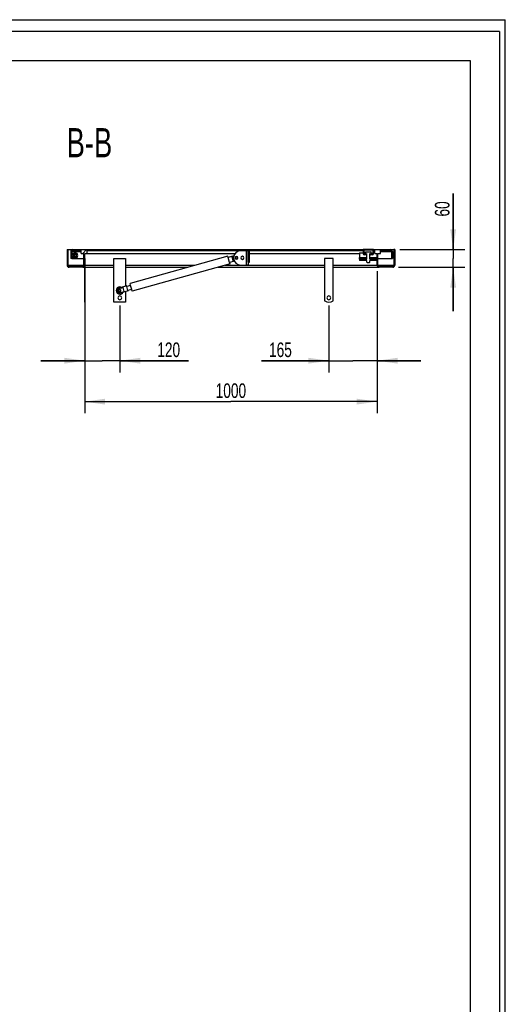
# Model space of a CAD drawing. Header units: millimetres. Extents: x 0 to 4200, y 0 to 5940.
# Tile 9 of 9: x 2540 to 4200, y 2571 to 5940. Entities that reach past the tile are written whole.
import ezdxf

# ---------------------------------------------------------------- set-up
doc = ezdxf.new("R2010")
doc.units = ezdxf.units.MM
doc.header["$LTSCALE"] = 387.2
doc.layers.get('0').update_dxf_attribs({"linetype": 'CONTINUOUS'})
for name, color, linetype in [('050_DIMENSIONING', 7, 'CONTINUOUS'), ('_2D-BEM', 7, 'CONTINUOUS'), ('_ZEICHNUNGSELEM', 7, 'CONTINUOUS')]:
    doc.layers.add(name, color=color, linetype=linetype)
doc.styles.get("Standard").update_dxf_attribs({"font": 'txt', "width": 0.7})
doc.dimstyles.new('DIMSTYLE_1', dxfattribs={"dimtxt": 50, "dimasz": 70, "dimexe": 2, "dimexo": 1, "dimtad": 1, "dimdec": 1, "dimtxsty": 'Standard', "dimblk": '_FILLED', "dimblk1": '_FILLED', "dimblk2": '_FILLED', "dimcen": 0.09, "dimadec": 1, "dimazin": 2, "dimtp": 0.8, "dimtm": 0.8, "dimtfac": 1, "dimtdec": 1, "dimtofl": 0, "dimtmove": 0, "dimatfit": 3, "dimldrblk": '_FILLED', "dimfxl": 1, "dimtolj": 1, "dimarcsym": 0})
doc.dimstyles.new('DIMSTYLE_2', dxfattribs={"dimtxt": 50, "dimasz": 70, "dimexe": 2, "dimexo": 1, "dimtad": 1, "dimdec": 1, "dimtxsty": 'Standard', "dimblk": '_FILLED', "dimblk1": '_FILLED', "dimblk2": '_FILLED', "dimcen": 0.09, "dimadec": 1, "dimazin": 2, "dimtp": 0.3, "dimtm": 0.3, "dimtfac": 1, "dimtdec": 1, "dimtofl": 0, "dimtmove": 0, "dimatfit": 3, "dimldrblk": '_FILLED', "dimfxl": 1, "dimtolj": 1, "dimarcsym": 0})
doc.dimstyles.new('DIMSTYLE_3', dxfattribs={"dimtxt": 50, "dimasz": 70, "dimexe": 2, "dimexo": 1, "dimtad": 1, "dimdec": 1, "dimtxsty": 'Standard', "dimblk": '_FILLED', "dimblk1": '_FILLED', "dimblk2": '_FILLED', "dimcen": 0.09, "dimadec": 1, "dimazin": 2, "dimtp": 0.5, "dimtm": 0.5, "dimtfac": 1, "dimtdec": 1, "dimtofl": 0, "dimtmove": 0, "dimatfit": 3, "dimldrblk": '_FILLED', "dimfxl": 1, "dimtolj": 1, "dimarcsym": 0})

# ---------------------------------------------------------------- blocks, each defined once
blk = doc.blocks.new('_FILLED')
at = {"color": 0, "linetype": 'ByBlock'}
blk.add_solid([(0, 0), (-1, 0.143), (-1, -0.143)], dxfattribs=at)
blk = doc.blocks.new('*D3')
at = {"layer": '_2D-BEM', "color": 2, "linetype": 'Continuous', "transparency": 16777216}
for p, q in [((2761.7, 5079.5), (2761.7, 4593.1)), ((3761.7, 5079.5), (3761.7, 4593.1)), ((2761.7, 4633.1), (3261.7, 4633.1)), ((3761.7, 4633.1), (3261.7, 4633.1))]:
    blk.add_line(p, q, dxfattribs=at)
at = {"layer": '_2D-BEM', "color": 2, "linetype": 'Continuous', "transparency": 16777216, "xscale": 70, "yscale": 70, "zscale": 70, "rotation": 180}
blk.add_blockref('_FILLED', (2761.7, 4633.1), dxfattribs=at)
at = {"layer": '_2D-BEM', "color": 2, "linetype": 'Continuous', "transparency": 16777216, "xscale": 70, "yscale": 70, "zscale": 70}
blk.add_blockref('_FILLED', (3761.7, 4633.1), dxfattribs=at)
at = {"layer": '_2D-BEM', "color": 2, "linetype": 'Continuous', "transparency": 16777216, "insert": (3261.7, 4695.6), "char_height": 50, "width": 219.643, "attachment_point": 2, "line_spacing_factor": 0.9}
blk.add_mtext('1000', dxfattribs=at)
blk = doc.blocks.new('*D4')
at = {"layer": '_2D-BEM', "color": 2, "linetype": 'Continuous', "transparency": 16777216}
for p, q in [((4021.7, 5153.1), (4021.7, 5345)), ((4021.7, 5345), (4021.7, 5123.1)), ((3839.2, 5153.1), (4061.7, 5153.1)), ((4021.7, 4943.1), (4021.7, 5123.1)), ((3835.3, 5093.1), (4061.7, 5093.1)), ((4021.7, 5093.1), (4021.7, 4943.1))]:
    blk.add_line(p, q, dxfattribs=at)
at = {"layer": '_2D-BEM', "color": 2, "linetype": 'Continuous', "transparency": 16777216, "xscale": 70, "yscale": 70, "zscale": 70}
for p, rotation in [((4021.7, 5153.1), 270), ((4021.7, 5093.1), 90)]:
    blk.add_blockref('_FILLED', p, dxfattribs=dict(at, rotation=rotation))
at = {"layer": '_2D-BEM', "color": 2, "linetype": 'Continuous', "transparency": 16777216, "insert": (3959.2, 5266.4), "char_height": 50, "width": 117.857, "attachment_point": 1, "rotation": 90, "line_spacing_factor": 0.9}
blk.add_mtext('60', dxfattribs=at)
blk = doc.blocks.new('*D11')
at = {"layer": '050_DIMENSIONING', "color": 2, "linetype": 'Continuous', "transparency": 16777216}
for p, q in [((2761.7, 4974.6), (2761.7, 4733.1)), ((2881.7, 4961.6), (2881.7, 4733.1)), ((2761.7, 4773.1), (2611.7, 4773.1)), ((2611.7, 4773.1), (2821.7, 4773.1)), ((3117.1, 4773.1), (2821.7, 4773.1)), ((2881.7, 4773.1), (3117.1, 4773.1))]:
    blk.add_line(p, q, dxfattribs=at)
at = {"layer": '050_DIMENSIONING', "color": 2, "linetype": 'Continuous', "transparency": 16777216, "xscale": 70, "yscale": 70, "zscale": 70}
blk.add_blockref('_FILLED', (2761.7, 4773.1), dxfattribs=at)
at = {"layer": '050_DIMENSIONING', "color": 2, "linetype": 'Continuous', "transparency": 16777216, "xscale": 70, "yscale": 70, "zscale": 70, "rotation": 180}
blk.add_blockref('_FILLED', (2881.7, 4773.1), dxfattribs=at)
at = {"layer": '050_DIMENSIONING', "color": 2, "linetype": 'Continuous', "transparency": 16777216, "insert": (3009.9, 4835.6), "char_height": 50, "width": 160.714, "attachment_point": 1, "line_spacing_factor": 0.9}
blk.add_mtext('120', dxfattribs=at)
blk = doc.blocks.new('*D12')
at = {"layer": '050_DIMENSIONING', "color": 2, "linetype": 'Continuous', "transparency": 16777216}
for p, q in [((3761.7, 5079.5), (3761.7, 4733.1)), ((3596.7, 4961.6), (3596.7, 4733.1)), ((3596.7, 4773.1), (3366.6, 4773.1)), ((3366.6, 4773.1), (3679.2, 4773.1)), ((3911.7, 4773.1), (3679.2, 4773.1)), ((3761.7, 4773.1), (3911.7, 4773.1))]:
    blk.add_line(p, q, dxfattribs=at)
at = {"layer": '050_DIMENSIONING', "color": 2, "linetype": 'Continuous', "transparency": 16777216, "xscale": 70, "yscale": 70, "zscale": 70}
blk.add_blockref('_FILLED', (3596.7, 4773.1), dxfattribs=at)
at = {"layer": '050_DIMENSIONING', "color": 2, "linetype": 'Continuous', "transparency": 16777216, "xscale": 70, "yscale": 70, "zscale": 70, "rotation": 180}
blk.add_blockref('_FILLED', (3761.7, 4773.1), dxfattribs=at)
at = {"layer": '050_DIMENSIONING', "color": 2, "linetype": 'Continuous', "transparency": 16777216, "insert": (3470.2, 4835.6), "char_height": 50, "width": 155.357, "attachment_point": 3, "line_spacing_factor": 0.9}
blk.add_mtext('165', dxfattribs=at)

msp = doc.modelspace()

# ---------------------------------------------------------------- hatches: boundary and pattern name
at = {"linetype": 'Continuous'}
h = msp.add_hatch(dxfattribs=at)
h.set_pattern_fill('B', color=2, scale=67.447108, angle=45, style=0, pattern_type=0)
h.set_pattern_definition([(45, (0, 0), (-47.6923, 47.6923), [])])
edge = h.paths.add_edge_path()
edge.add_line((3815.3, 5095.61), (3768.18, 5095.61))
edge.add_arc((3815.3, 5099.55), 3.94, -90, 0)
edge.add_line((3819.24, 5153.11), (3819.24, 5099.55))
edge.add_line((3821.74, 5153.11), (3819.24, 5153.11))
edge.add_line((3821.74, 5153.11), (3821.74, 5099.55))
edge.add_arc((3815.3, 5099.55), 6.44, -90, 0)
edge.add_line((3815.3, 5093.11), (3768.18, 5093.11))
edge.add_arc((3768.18, 5099.55), 6.44, 180, 270)
edge.add_line((3761.74, 5099.55), (3761.74, 5116.11))
edge.add_line((3761.74, 5116.11), (3736.74, 5116.11))
edge.add_line((3736.74, 5110.61), (3736.74, 5116.11))
edge.add_line((3735.74, 5109.61), (3736.74, 5110.61))
edge.add_line((3727.74, 5109.61), (3735.74, 5109.61))
edge.add_line((3727.74, 5109.61), (3726.74, 5110.61))
edge.add_line((3726.74, 5110.61), (3726.74, 5116.11))
edge.add_line((3726.74, 5116.11), (3701.74, 5116.11))
edge.add_line((3701.74, 5121.11), (3701.74, 5116.11))
edge.add_line((3726.74, 5121.11), (3701.74, 5121.11))
edge.add_line((3726.74, 5121.11), (3726.74, 5139.61))
edge.add_line((3726.49, 5139.61), (3726.74, 5139.61))
edge.add_line((3726.49, 5137.61), (3726.49, 5139.61))
edge.add_line((3726.49, 5137.61), (3724.74, 5137.61))
edge.add_line((3724.74, 5137.61), (3724.74, 5135.61))
edge.add_line((3724.74, 5135.61), (3718.24, 5135.61))
edge.add_arc((3718.24, 5139.61), 4, 180, 270)
edge.add_line((3714.24, 5151.61), (3714.24, 5139.61))
edge.add_line((3716.24, 5151.61), (3714.24, 5151.61))
edge.add_line((3716.24, 5151.61), (3716.24, 5139.61))
edge.add_arc((3718.24, 5139.61), 2, 180, 270)
edge.add_line((3721.74, 5137.61), (3718.24, 5137.61))
edge.add_line((3721.74, 5137.61), (3721.74, 5139.61))
edge.add_line((3724.42, 5139.61), (3721.74, 5139.61))
edge.add_arc((3723.82, 5139.61), 0.6, 0, 90)
edge.add_line((3723.82, 5140.21), (3722.5, 5140.21))
edge.add_line((3722.5, 5140.21), (3722.5, 5145.29))
edge.add_line((3722.5, 5145.29), (3723.74, 5146.01))
edge.add_line((3723.74, 5146.01), (3739.74, 5146.01))
edge.add_line((3740.98, 5145.29), (3739.74, 5146.01))
edge.add_line((3740.98, 5140.21), (3740.98, 5145.29))
edge.add_line((3740.98, 5140.21), (3739.65, 5140.21))
edge.add_arc((3739.65, 5139.61), 0.6, 90, 180)
edge.add_line((3741.74, 5139.61), (3739.05, 5139.61))
edge.add_line((3741.74, 5137.61), (3741.74, 5139.61))
edge.add_line((3745.24, 5137.61), (3741.74, 5137.61))
edge.add_arc((3745.24, 5139.61), 2, -90, 0)
edge.add_line((3747.24, 5151.61), (3747.24, 5139.61))
edge.add_line((3749.24, 5151.61), (3747.24, 5151.61))
edge.add_line((3749.24, 5151.61), (3749.24, 5139.61))
edge.add_arc((3745.24, 5139.61), 4, -90, 0)
edge.add_line((3745.24, 5135.61), (3738.74, 5135.61))
edge.add_line((3738.74, 5137.61), (3738.74, 5135.61))
edge.add_line((3738.74, 5137.61), (3736.99, 5137.61))
edge.add_line((3736.99, 5137.61), (3736.99, 5139.61))
edge.add_line((3736.74, 5139.61), (3736.99, 5139.61))
edge.add_line((3736.74, 5121.11), (3736.74, 5139.61))
edge.add_line((3761.74, 5121.11), (3736.74, 5121.11))
edge.add_line((3761.74, 5121.11), (3761.74, 5140.11))
edge.add_line((3753.74, 5140.11), (3761.74, 5140.11))
edge.add_line((3753.74, 5140.11), (3753.74, 5150.11))
edge.add_line((3749.49, 5150.11), (3753.74, 5150.11))
edge.add_line((3749.49, 5150.11), (3749.49, 5153.11))
edge.add_line((3749.49, 5153.11), (3807.51, 5153.11))
edge.add_arc((3807.51, 5146.38), 6.73, 0, 90)
edge.add_line((3814.24, 5146.38), (3814.24, 5123.11))
edge.add_line((3811.24, 5123.11), (3814.24, 5123.11))
edge.add_line((3811.24, 5146.38), (3811.24, 5123.11))
edge.add_arc((3807.51, 5146.38), 3.73, 0, 90)
edge.add_line((3773.74, 5150.11), (3807.51, 5150.11))
edge.add_line((3773.74, 5140.11), (3773.74, 5150.11))
edge.add_line((3764.24, 5140.11), (3773.74, 5140.11))
edge.add_line((3764.24, 5099.55), (3764.24, 5140.11))
edge.add_arc((3768.18, 5099.55), 3.94, 180, 270)
edge = h.paths.add_edge_path()
edge.add_line((2755.3, 5095.61), (2708.18, 5095.61))
edge.add_arc((2755.3, 5099.55), 3.94, -90, 0)
edge.add_line((2759.24, 5099.55), (2759.24, 5140.11))
edge.add_line((2749.74, 5140.11), (2759.24, 5140.11))
edge.add_line((2749.74, 5140.11), (2749.74, 5150.11))
edge.add_line((2720.97, 5150.11), (2749.74, 5150.11))
edge.add_arc((2720.97, 5146.38), 3.73, 90, 180)
edge.add_line((2717.24, 5146.38), (2717.24, 5123.11))
edge.add_line((2717.24, 5123.11), (2714.24, 5123.11))
edge.add_line((2714.24, 5146.38), (2714.24, 5123.11))
edge.add_arc((2720.97, 5146.38), 6.73, 90, 180)
edge.add_line((2720.97, 5153.11), (3713.99, 5153.11))
edge.add_line((3713.99, 5150.11), (3713.99, 5153.11))
edge.add_line((3324.87, 5150.11), (3713.99, 5150.11))
edge.add_line((3324.87, 5110.11), (3324.87, 5150.11))
edge.add_line((3320.87, 5110.11), (3324.87, 5110.11))
edge.add_line((3320.87, 5110.11), (3320.87, 5150.11))
edge.add_line((2769.74, 5150.11), (3320.87, 5150.11))
edge.add_line((2769.74, 5140.11), (2769.74, 5150.11))
edge.add_line((2761.74, 5140.11), (2769.74, 5140.11))
edge.add_line((2761.74, 5123.11), (2761.74, 5140.11))
edge.add_line((2761.74, 5123.11), (2763.74, 5123.11))
edge.add_line((2763.74, 4994.61), (2763.74, 5123.11))
edge.add_line((2761.74, 4994.61), (2763.74, 4994.61))
edge.add_line((2761.74, 4994.61), (2761.74, 5099.55))
edge.add_arc((2755.3, 5099.55), 6.44, -90, 0)
edge.add_line((2755.3, 5093.11), (2708.18, 5093.11))
edge.add_arc((2708.18, 5099.55), 6.44, 180, 270)
edge.add_line((2701.74, 5153.11), (2701.74, 5099.55))
edge.add_line((2701.74, 5153.11), (2704.24, 5153.11))
edge.add_line((2704.24, 5153.11), (2704.24, 5099.55))
edge.add_arc((2708.18, 5099.55), 3.94, 180, 270)
edge = h.paths.add_edge_path()
edge.add_line((2763.74, 4973.11), (2763.74, 4981.61))
edge.add_line((2761.74, 4973.11), (2763.74, 4973.11))
edge.add_line((2761.74, 4973.11), (2761.74, 4981.61))
edge.add_line((2761.74, 4981.61), (2763.74, 4981.61))

# ---------------------------------------------------------------- linework, layer by layer
at = {"color": 7, "linetype": 'Continuous'}
for p, q in [((0, 5940), (4200, 5940)), ((0, 5940), (4200, 5940)), ((4200, 0), (4200, 5940)), ((4200, 0), (4200, 5940)), ((2701.74, 5153.11), (2701.74, 5099.55)), ((2701.74, 5153.11), (2704.24, 5153.11)), ((2704.24, 5153.11), (2720.97, 5153.11)), ((2704.24, 5153.11), (2704.24, 5099.55)), ((2714.24, 5146.38), (2714.24, 5123.11)), ((2717.24, 5123.11), (2714.24, 5123.11)), ((2717.24, 5146.38), (2717.24, 5123.11)), ((2717.24, 5123.11), (2759.24, 5123.11)), ((2720.97, 5153.11), (3713.99, 5153.11)), ((2720.97, 5150.11), (2749.74, 5150.11)), ((2729.24, 5138.88), (2724.24, 5135.99)), ((2724.24, 5135.99), (2724.24, 5130.22)), ((2724.24, 5130.22), (2729.24, 5127.33)), ((2734.24, 5135.99), (2729.24, 5138.88)), ((2729.24, 5127.33), (2734.24, 5130.22)), ((2734.24, 5130.22), (2734.24, 5135.99)), ((2749.74, 5140.11), (2749.74, 5150.11)), ((2749.74, 5140.11), (2759.24, 5140.11)), ((2759.24, 5099.55), (2759.24, 5140.11)), ((2761.74, 5140.11), (2769.74, 5140.11)), ((2761.74, 5123.11), (2761.74, 5140.11)), ((2761.74, 5123.11), (2763.74, 5123.11)), ((2763.74, 4994.61), (2763.74, 5123.11)), ((2769.74, 5150.11), (3320.87, 5150.11)), ((2769.74, 5140.11), (2769.74, 5150.11)), ((2769.74, 5140.11), (3275.88, 5140.11)), ((2861.74, 4973.11), (2861.74, 5123.11)), ((2861.74, 5123.11), (2901.74, 5123.11)), ((2901.74, 5123.11), (2901.74, 5028.07)), ((3251.09, 5131.29), (2917, 5037.54)), ((3252.44, 5126.48), (3251.09, 5131.29)), ((3271.82, 5131.92), (3252.44, 5126.48)), ((3257.31, 5109.15), (3252.44, 5126.48)), ((3265.37, 5128.53), (3271.4, 5130.22)), ((3265.37, 5128.53), (3269.41, 5114.12)), ((3320.87, 5110.11), (3320.87, 5150.11)), ((3324.87, 5150.11), (3713.99, 5150.11)), ((3324.87, 5110.11), (3324.87, 5150.11)), ((3324.87, 5140.11), (3701.74, 5140.11)), ((3581.74, 5121.11), (3581.74, 4979.13)), ((3609.74, 5123.11), (3583.74, 5123.11)), ((3611.74, 4979.13), (3611.74, 5121.11)), ((3701.74, 5142.11), (3701.74, 5126.7)), ((3701.74, 5142.11), (3714.24, 5142.11)), ((3701.74, 5121.11), (3701.74, 5126.7)), ((3701.74, 5121.11), (3701.74, 5116.11)), ((3726.74, 5121.11), (3701.74, 5121.11)), ((3749.49, 5153.11), (3713.99, 5153.11)), ((3713.99, 5150.11), (3713.99, 5153.11)), ((3714.24, 5150.11), (3713.99, 5150.11)), ((3714.24, 5151.61), (3714.24, 5139.61)), ((3716.24, 5151.61), (3714.24, 5151.61)), ((3747.24, 5151.61), (3716.24, 5151.61)), ((3716.24, 5151.61), (3716.24, 5139.61)), ((3721.74, 5137.61), (3718.24, 5137.61)), ((3724.74, 5135.61), (3718.24, 5135.61)), ((3721.74, 5137.61), (3721.74, 5139.61)), ((3724.42, 5139.61), (3721.74, 5139.61)), ((3722.5, 5145.29), (3723.74, 5146.01)), ((3722.5, 5140.21), (3722.5, 5145.29)), ((3723.82, 5140.21), (3722.5, 5140.21)), ((3723.74, 5146.01), (3739.74, 5146.01)), ((3726.49, 5137.61), (3724.74, 5137.61)), ((3724.74, 5137.61), (3724.74, 5135.61)), ((3724.74, 5135.61), (3726.74, 5135.61)), ((3726.49, 5139.61), (3726.74, 5139.61)), ((3726.49, 5137.61), (3726.49, 5139.61)), ((3726.49, 5137.61), (3726.74, 5137.61)), ((3726.74, 5121.11), (3726.74, 5139.61)), ((3736.74, 5121.11), (3736.74, 5139.61)), ((3736.74, 5139.61), (3736.99, 5139.61)), ((3736.74, 5137.61), (3736.99, 5137.61)), ((3736.74, 5135.61), (3738.74, 5135.61)), ((3761.74, 5121.11), (3736.74, 5121.11)), ((3736.99, 5137.61), (3736.99, 5139.61)), ((3738.74, 5137.61), (3736.99, 5137.61)), ((3738.74, 5137.61), (3738.74, 5135.61)), ((3745.24, 5135.61), (3738.74, 5135.61)), ((3741.74, 5139.61), (3739.05, 5139.61)), ((3740.98, 5140.21), (3739.65, 5140.21)), ((3740.98, 5145.29), (3739.74, 5146.01)), ((3740.98, 5140.21), (3740.98, 5145.29)), ((3741.74, 5137.61), (3741.74, 5139.61)), ((3745.24, 5137.61), (3741.74, 5137.61)), ((3747.24, 5151.61), (3747.24, 5139.61)), ((3749.24, 5151.61), (3747.24, 5151.61)), ((3749.24, 5151.61), (3749.24, 5139.61)), ((3749.49, 5150.11), (3749.24, 5150.11)), ((3749.24, 5142.11), (3753.74, 5142.11)), ((3749.49, 5153.11), (3807.51, 5153.11)), ((3749.49, 5150.11), (3749.49, 5153.11)), ((3749.49, 5150.11), (3753.74, 5150.11)), ((3753.74, 5140.11), (3753.74, 5150.11)), ((3753.74, 5140.11), (3761.74, 5140.11)), ((3761.74, 5121.11), (3761.74, 5140.11)), ((3764.24, 5140.11), (3773.74, 5140.11)), ((3764.24, 5099.55), (3764.24, 5140.11)), ((3764.24, 5123.11), (3811.24, 5123.11)), ((3773.74, 5140.11), (3773.74, 5150.11)), ((3773.74, 5150.11), (3807.51, 5150.11)), ((3807.51, 5153.11), (3819.24, 5153.11)), ((3811.24, 5146.38), (3811.24, 5123.11)), ((3811.24, 5123.11), (3814.24, 5123.11)), ((3814.24, 5146.38), (3814.24, 5123.11)), ((3819.24, 5153.11), (3819.24, 5099.55)), ((3821.74, 5153.11), (3819.24, 5153.11)), ((3821.74, 5153.11), (3821.74, 5099.55)), ((2755.3, 5095.61), (2708.18, 5095.61)), ((2755.3, 5093.11), (2708.18, 5093.11)), ((2755.3, 5093.11), (2761.74, 5093.11)), ((2761.74, 4994.61), (2761.74, 5099.55)), ((2763.74, 5093.11), (2861.74, 5093.11)), ((2901.74, 5093.11), (3115.01, 5093.11)), ((3258.66, 5104.33), (2924.56, 5010.58)), ((3218.65, 5093.11), (3581.74, 5093.11)), ((3273.61, 5113.72), (3257.31, 5109.15)), ((3258.66, 5104.33), (3257.31, 5109.15)), ((3269.41, 5114.12), (3272.96, 5115.11)), ((3295.87, 5100.11), (3313.62, 5100.11)), ((3317.87, 5100.11), (3313.62, 5100.11)), ((3320.87, 5100.11), (3317.87, 5100.11)), ((3320.87, 5110.11), (3324.87, 5110.11)), ((3320.87, 5110.11), (3320.87, 5100.11)), ((3611.74, 5093.11), (3768.18, 5093.11)), ((3726.74, 5116.11), (3701.74, 5116.11)), ((3726.74, 5110.61), (3726.74, 5116.11)), ((3727.74, 5109.61), (3726.74, 5110.61)), ((3727.74, 5109.61), (3735.74, 5109.61)), ((3735.74, 5109.61), (3736.74, 5110.61)), ((3736.74, 5110.61), (3736.74, 5116.11)), ((3761.74, 5116.11), (3736.74, 5116.11)), ((3761.74, 5099.55), (3761.74, 5116.11)), ((3815.3, 5095.61), (3768.18, 5095.61)), ((3815.3, 5093.11), (3768.18, 5093.11)), ((2905.3, 5029.07), (2878.34, 5021.5)), ((2878.75, 5020.04), (2893.2, 5024.09)), ((2897.24, 5009.68), (2893.2, 5024.09)), ((2905.84, 5027.14), (2905.3, 5029.07)), ((2918.89, 5030.8), (2905.84, 5027.14)), ((2905.85, 5027.12), (2905.84, 5027.14)), ((2909.62, 5013.68), (2905.85, 5027.12)), ((2918.89, 5030.8), (2917, 5037.54)), ((2922.67, 5017.32), (2918.89, 5030.8)), ((2761.74, 4994.61), (2763.74, 4994.61)), ((2761.74, 4981.61), (2761.74, 4994.61)), ((2763.74, 4981.61), (2763.74, 4994.61)), ((2882.8, 5005.63), (2897.24, 5009.68)), ((2910.17, 5011.74), (2883.21, 5004.17)), ((2901.74, 5009.37), (2901.74, 4973.11)), ((2909.63, 5013.66), (2909.62, 5013.68)), ((2922.67, 5017.32), (2909.63, 5013.66)), ((2910.17, 5011.74), (2909.63, 5013.66)), ((2924.56, 5010.58), (2922.67, 5017.32)), ((2761.74, 4981.61), (2763.74, 4981.61)), ((2761.74, 4973.11), (2761.74, 4981.61)), ((2761.74, 4973.11), (2763.74, 4973.11)), ((2763.74, 4973.11), (2763.74, 4981.61)), ((2901.74, 4973.11), (2861.74, 4973.11))]:
    msp.add_line(p, q, dxfattribs=at)
at = {"color": 3, "linetype": 'Continuous'}
for q in [(0, 5900), (4180, 0)]:
    msp.add_line((4180, 5900), q, dxfattribs=at)
at = {"color": 5, "linetype": 'Continuous'}
for p, q in [((400, 5800), (4080, 5800)), ((4080, 5800), (4080, 100))]:
    msp.add_line(p, q, dxfattribs=at)
at = {"color": 9, "linetype": 'Continuous'}
for p, q in [((2717.24, 5146.38), (2749.74, 5146.38)), ((3313.62, 5150.11), (3313.62, 5100.11)), ((3701.74, 5126.7), (3726.74, 5126.7)), ((3721.74, 5139.61), (3716.24, 5139.61)), ((3736.74, 5126.7), (3761.74, 5126.7)), ((3747.24, 5139.61), (3741.74, 5139.61)), ((3773.74, 5146.38), (3811.24, 5146.38)), ((2704.24, 5099.55), (2759.24, 5099.55)), ((2763.74, 5099.55), (2861.74, 5099.55)), ((2901.74, 5099.55), (3137.97, 5099.55)), ((3241.61, 5099.55), (3581.74, 5099.55)), ((3611.74, 5099.55), (3761.74, 5099.55)), ((3764.24, 5099.55), (3819.24, 5099.55)), ((2878.34, 5021.5), (2878.75, 5020.04)), ((2882.8, 5005.63), (2883.21, 5004.17))]:
    msp.add_line(p, q, dxfattribs=at)
at = {"color": 7, "linetype": 'Continuous'}
for centre, radius, start, end in [((2720.97, 5146.38), 6.73, 90, 180), ((2720.97, 5146.38), 3.73, 90, 180), ((2729.24, 5133.11), 9, 0, 180), ((2729.24, 5133.11), 9, 180, 360), ((2729.24, 5133.11), 5, 120, 180), ((2729.24, 5133.11), 5, 180, 240), ((2729.24, 5133.11), 3, 0, 180), ((2729.24, 5133.11), 3, 180, 360), ((2729.24, 5133.11), 5, 60, 120), ((2729.24, 5133.11), 5, 240, 300), ((2729.24, 5133.11), 5, 0, 60), ((2729.24, 5133.11), 5, 300, 360), ((3295.87, 5125.11), 25, 90, 180), ((3295.87, 5125.11), 25, 180, 270), ((3280.87, 5125.11), 4.25, 0, 180), ((3280.87, 5125.11), 4.25, 180, 360), ((3280.87, 5125.11), 4, 15.67462, 195.67462), ((3280.87, 5125.11), 4, 195.67462, 15.67462), ((3300.87, 5125.11), 5.5, 0, 180), ((3300.87, 5125.11), 5.5, 180, 360), ((3583.74, 5121.11), 2, 90, 180), ((3609.74, 5121.11), 2, 0, 90), ((3718.24, 5139.61), 4, 180, 270), ((3718.24, 5139.61), 2, 180, 270), ((3723.82, 5139.61), 0.6, 0, 90), ((3739.65, 5139.61), 0.6, 90, 180), ((3745.24, 5139.61), 2, 270, 360), ((3745.24, 5139.61), 4, 270, 360), ((3807.51, 5146.38), 6.73, 0, 90), ((3807.51, 5146.38), 3.73, 0, 90), ((2708.18, 5099.55), 6.44, 180, 270), ((2708.18, 5099.55), 3.94, 180, 270), ((2755.3, 5099.55), 3.94, 270, 360), ((2755.3, 5099.55), 6.44, 270, 360), ((3768.18, 5099.55), 6.44, 180, 270), ((3768.18, 5099.55), 3.94, 180, 270), ((3815.3, 5099.55), 3.94, 270, 360), ((3815.3, 5099.55), 6.44, 270, 360), ((2881.74, 5013.11), 12.5, 90, 270), ((2880.78, 5012.84), 9, 105.67462, 195.67462), ((2880.78, 5012.84), 7.48, 105.67462, 285.67462), ((2881.74, 5013.11), 12.5, 61.74418, 90), ((2880.78, 5012.84), 9, 195.67462, 285.67462), ((2881.74, 4988.11), 6.5, 90, 270), ((2881.74, 5013.11), 4, 15.67462, 195.67462), ((2881.74, 5013.11), 4, 195.67462, 15.67462), ((2881.74, 5013.11), 3.45, 90, 270), ((2881.74, 5013.11), 3.45, 270, 90), ((2881.74, 5013.11), 12.5, 270, 329.59094), ((2881.74, 4988.11), 6.5, 270, 90), ((3596.74, 4988.11), 6.5, 90, 270), ((3596.74, 4988.11), 6.5, 270, 90), ((3583.74, 4979.13), 2, 180, 235.58261), ((3596.74, 4998.11), 25, 235.58261, 304.41739), ((3609.74, 4979.13), 2, 304.41739, 360)]:
    msp.add_arc(centre, radius, start, end, dxfattribs=at)
at = {"color": 9, "linetype": 'Continuous'}
for start, end in [(0, 180), (180, 360)]:
    msp.add_arc((2729.24, 5133.11), 7.8, start, end, dxfattribs=at)
at = {"color": 7, "linetype": 'Continuous'}
for points, knots in [([(2717.24, 5146.38), (2717.54, 5146.86), (2718.12, 5147.77), (2718.89, 5148.81), (2719.54, 5149.47), (2720.12, 5149.92), (2720.64, 5150.11), (2720.97, 5150.11)], [0, 0, 0, 0, 0.3131891, 0.5936424, 0.7144728, 0.8209868, 1, 1, 1, 1]), ([(2717.24, 5146.38), (2717.31, 5146.58), (2717.59, 5147.37), (2717.87, 5148.16), (2718.09, 5148.75)], [0, 0, 0, 0, 0.2545034, 1, 1, 1, 1]), ([(3811.24, 5146.38), (3810.93, 5146.86), (3810.36, 5147.77), (3809.59, 5148.81), (3808.94, 5149.47), (3808.35, 5149.92), (3807.84, 5150.11), (3807.51, 5150.11)], [0, 0, 0, 0, 0.3131891, 0.5936424, 0.7144728, 0.8209868, 1, 1, 1, 1]), ([(3811.24, 5146.38), (3811.17, 5146.58), (3810.89, 5147.37), (3810.6, 5148.16), (3810.38, 5148.75)], [0, 0, 0, 0, 0.2545034, 1, 1, 1, 1])]:
    msp.add_open_spline(points, degree=3, knots=knots, dxfattribs=at)

# ---------------------------------------------------------------- texts
at = {"layer": '_ZEICHNUNGSELEM', "color": 2, "linetype": 'Continuous', "insert": (2855.97, 5569.2), "char_height": 100, "width": 342.8571, "attachment_point": 3, "line_spacing_factor": 0.9}
msp.add_mtext('B-B', dxfattribs=at)

# ---------------------------------------------------------------- dimensions: what is measured, and where the dimension line sits
at = {"layer": '050_DIMENSIONING', "color": 2, "linetype": 'Continuous'}
dim = msp.add_linear_dim(base=(3596.74, 4773.11), p1=(3761.74, 5080.55), p2=(3596.74, 4962.61), angle=180, dimstyle='DIMSTYLE_3', dxfattribs=at)
dim.commit()
dim.dimension.update_dxf_attribs({"geometry": '*D12', "text_midpoint": (3411.23, 4773.11), "dimtype": 160})
dim = msp.add_linear_dim(base=(2881.74, 4773.11), p1=(2761.74, 4975.61), p2=(2881.74, 4962.61), dimstyle='DIMSTYLE_2', dxfattribs=at)
dim.commit()
dim.dimension.update_dxf_attribs({"geometry": '*D11', "text_midpoint": (3056.34, 4773.11), "dimtype": 160})
at = {"layer": '_2D-BEM', "color": 2, "linetype": 'Continuous'}
dim = msp.add_linear_dim(base=(4021.74, 5153.11), p1=(3834.3, 5093.11), p2=(3838.24, 5153.11), angle=90, dimstyle='DIMSTYLE_2', dxfattribs=at)
dim.commit()
dim.dimension.update_dxf_attribs({"geometry": '*D4', "text_midpoint": (4021.74, 5298.53), "dimtype": 160})
dim = msp.add_linear_dim(base=(3761.74, 4633.11), p1=(2761.74, 5080.55), p2=(3761.74, 5080.55), dimstyle='DIMSTYLE_1', dxfattribs=at)
dim.commit()
dim.dimension.update_dxf_attribs({"geometry": '*D3', "text_midpoint": (3254.6, 4633.11), "dimtype": 160})

doc.saveas('drawing.dxf')
